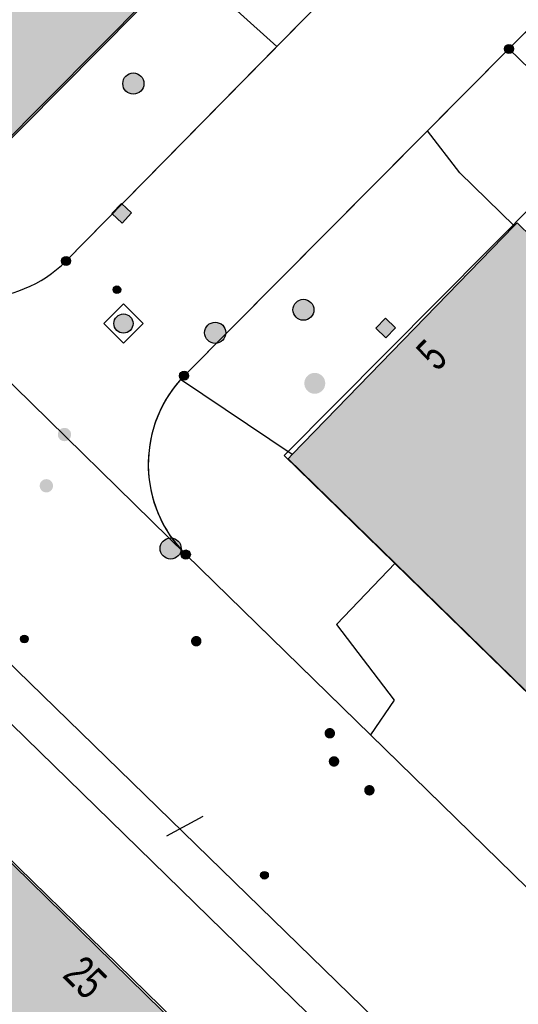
# Model space of a CAD drawing. Header units: metres. Extents: x 2695751 to 2696029, y 1260877 to 1261206.
# Tile 9 of 69: x 2695834 to 2695852, y 1260923 to 1260958. Entities that reach past the tile are written whole.
import ezdxf

# ---------------------------------------------------------------- set-up
doc = ezdxf.new("R2010")
doc.units = ezdxf.units.M
doc.linetypes.add('AUSGEZOGEN', pattern=[0])
for name, color, linetype in [('AV_Gebäudeflächen (BB)', 7, 'AUSGEZOGEN'), ('AV_Haus-Nr.', 7, 'AUSGEZOGEN'), ('AV_Hinweislinien', 7, 'AUSGEZOGEN'), ('AV_Linien (BB)', 7, 'AUSGEZOGEN'), ('Liegenschaftsgrenzen', 7, 'AUSGEZOGEN'), ('PFAV', 255, 'AUSGEZOGEN'), ('PFAW', 255, 'AUSGEZOGEN'), ('PFGA', 255, 'AUSGEZOGEN'), ('PFWA', 255, 'AUSGEZOGEN'), ('RAEW', 8, 'AUSGEZOGEN'), ('RP_Abstandslinie', 7, 'AUSGEZOGEN')]:
    doc.layers.add(name, color=color, linetype=linetype)
doc.styles.add('ARIAL', font='arial.ttf')

msp = doc.modelspace()

# ---------------------------------------------------------------- hatches: boundary and pattern name
at = {"layer": 'AV_Gebäudeflächen (BB)', "true_color": 0xd2d2d2, "transparency": 33554687}
for points in [[(2695838.057, 1260965.587), (2695835.422, 1260968.162), (2695830.93, 1260963.544), (2695829.914, 1260964.533), (2695830.401, 1260965.034), (2695830.308, 1260965.124), (2695831.109, 1260965.946), (2695829.09, 1260967.91), (2695828.281, 1260967.078), (2695826.725, 1260968.592), (2695821.964, 1260963.741), (2695832.782, 1260953.218), (2695839.553, 1260960.043), (2695836.035, 1260963.527)], [(2695847.461, 1260938.928), (2695860.198, 1260926.5), (2695860.47, 1260926.235), (2695868.693, 1260934.662), (2695861.149, 1260942.022), (2695861.065, 1260941.936), (2695859.281, 1260943.677), (2695859.365, 1260943.763), (2695851.829, 1260951.116), (2695851.724, 1260951.008), (2695843.771, 1260942.822), (2695843.625, 1260942.671)], [(2695829.901, 1260931.914), (2695822.7, 1260924.549), (2695827.742, 1260919.62), (2695836.665, 1260910.895), (2695843.867, 1260918.259)]]:
    msp.add_hatch(color=254, dxfattribs=at).paths.add_polyline_path(points)
at = {"layer": 'PFAV', "transparency": 33554687}
for points in [[(2695851.702, 1260957.34), (2695851.699, 1260957.373), (2695851.689, 1260957.404), (2695851.673, 1260957.433), (2695851.652, 1260957.458), (2695851.626, 1260957.478), (2695851.596, 1260957.492), (2695851.565, 1260957.501), (2695851.532, 1260957.502), (2695851.499, 1260957.497), (2695851.468, 1260957.486), (2695851.441, 1260957.469), (2695851.417, 1260957.446), (2695851.398, 1260957.419), (2695851.385, 1260957.389), (2695851.378, 1260957.356), (2695851.378, 1260957.324), (2695851.385, 1260957.291), (2695851.398, 1260957.261), (2695851.417, 1260957.234), (2695851.441, 1260957.211), (2695851.468, 1260957.194), (2695851.499, 1260957.183), (2695851.532, 1260957.178), (2695851.565, 1260957.179), (2695851.596, 1260957.188), (2695851.626, 1260957.202), (2695851.652, 1260957.222), (2695851.673, 1260957.247), (2695851.689, 1260957.276), (2695851.699, 1260957.307)], [(2695835.832, 1260949.75), (2695835.829, 1260949.783), (2695835.819, 1260949.814), (2695835.803, 1260949.843), (2695835.782, 1260949.868), (2695835.756, 1260949.888), (2695835.726, 1260949.902), (2695835.695, 1260949.911), (2695835.662, 1260949.912), (2695835.629, 1260949.907), (2695835.598, 1260949.896), (2695835.571, 1260949.879), (2695835.547, 1260949.856), (2695835.528, 1260949.829), (2695835.515, 1260949.799), (2695835.508, 1260949.766), (2695835.508, 1260949.734), (2695835.515, 1260949.701), (2695835.528, 1260949.671), (2695835.547, 1260949.644), (2695835.571, 1260949.621), (2695835.598, 1260949.604), (2695835.629, 1260949.593), (2695835.662, 1260949.588), (2695835.695, 1260949.589), (2695835.726, 1260949.598), (2695835.756, 1260949.612), (2695835.782, 1260949.632), (2695835.803, 1260949.657), (2695835.819, 1260949.686), (2695835.829, 1260949.717)], [(2695840.062, 1260945.64), (2695840.059, 1260945.673), (2695840.049, 1260945.704), (2695840.033, 1260945.733), (2695840.012, 1260945.758), (2695839.986, 1260945.778), (2695839.956, 1260945.792), (2695839.925, 1260945.801), (2695839.892, 1260945.802), (2695839.859, 1260945.797), (2695839.828, 1260945.786), (2695839.801, 1260945.769), (2695839.777, 1260945.746), (2695839.758, 1260945.719), (2695839.745, 1260945.689), (2695839.738, 1260945.656), (2695839.738, 1260945.624), (2695839.745, 1260945.591), (2695839.758, 1260945.561), (2695839.777, 1260945.534), (2695839.801, 1260945.511), (2695839.828, 1260945.494), (2695839.859, 1260945.483), (2695839.892, 1260945.478), (2695839.925, 1260945.479), (2695839.956, 1260945.488), (2695839.986, 1260945.502), (2695840.012, 1260945.522), (2695840.033, 1260945.547), (2695840.049, 1260945.576), (2695840.059, 1260945.607)], [(2695840.122, 1260939.24), (2695840.119, 1260939.273), (2695840.109, 1260939.304), (2695840.093, 1260939.333), (2695840.072, 1260939.358), (2695840.046, 1260939.378), (2695840.016, 1260939.392), (2695839.985, 1260939.401), (2695839.952, 1260939.402), (2695839.919, 1260939.397), (2695839.888, 1260939.386), (2695839.861, 1260939.369), (2695839.837, 1260939.346), (2695839.818, 1260939.319), (2695839.805, 1260939.289), (2695839.798, 1260939.256), (2695839.798, 1260939.224), (2695839.805, 1260939.191), (2695839.818, 1260939.161), (2695839.837, 1260939.134), (2695839.861, 1260939.111), (2695839.888, 1260939.094), (2695839.919, 1260939.083), (2695839.952, 1260939.078), (2695839.985, 1260939.079), (2695840.016, 1260939.088), (2695840.046, 1260939.102), (2695840.072, 1260939.122), (2695840.093, 1260939.147), (2695840.109, 1260939.176), (2695840.119, 1260939.207)]]:
    msp.add_hatch(color=7, dxfattribs=at).paths.add_polyline_path(points)
at = {"layer": 'PFAW', "transparency": 33554687}
for color, points in [(253, [(2695838.374, 1260955.857), (2695838.417, 1260955.921), (2695838.446, 1260955.992), (2695838.46, 1260956.067), (2695838.458, 1260956.144), (2695838.442, 1260956.219), (2695838.41, 1260956.289), (2695838.365, 1260956.351), (2695838.309, 1260956.403), (2695838.243, 1260956.442), (2695838.171, 1260956.467), (2695838.095, 1260956.478), (2695838.018, 1260956.472), (2695837.944, 1260956.452), (2695837.876, 1260956.417), (2695837.816, 1260956.369), (2695837.767, 1260956.31), (2695837.731, 1260956.242), (2695837.71, 1260956.169), (2695837.703, 1260956.092), (2695837.712, 1260956.016), (2695837.737, 1260955.944), (2695837.775, 1260955.877), (2695837.826, 1260955.82), (2695837.887, 1260955.774), (2695837.957, 1260955.741), (2695838.031, 1260955.723), (2695838.108, 1260955.721), (2695838.183, 1260955.734), (2695838.255, 1260955.762), (2695838.319, 1260955.803)]), (7, [(2695837.653, 1260951.808), (2695837.312, 1260951.443), (2695837.677, 1260951.102), (2695838.018, 1260951.467)]), (7, [(2695844.55, 1260948), (2695844.542, 1260948.075), (2695844.52, 1260948.148), (2695844.483, 1260948.214), (2695844.433, 1260948.271), (2695844.373, 1260948.318), (2695844.305, 1260948.351), (2695844.232, 1260948.37), (2695844.156, 1260948.374), (2695844.081, 1260948.363), (2695844.01, 1260948.336), (2695843.945, 1260948.296), (2695843.89, 1260948.244), (2695843.847, 1260948.182), (2695843.817, 1260948.112), (2695843.802, 1260948.038), (2695843.802, 1260947.962), (2695843.817, 1260947.887), (2695843.847, 1260947.818), (2695843.89, 1260947.755), (2695843.945, 1260947.703), (2695844.01, 1260947.663), (2695844.081, 1260947.637), (2695844.156, 1260947.625), (2695844.232, 1260947.629), (2695844.305, 1260947.648), (2695844.373, 1260947.681), (2695844.433, 1260947.728), (2695844.483, 1260947.785), (2695844.52, 1260947.852), (2695844.542, 1260947.924)]), (7, [(2695846.768, 1260947.344), (2695847.125, 1260946.993), (2695847.476, 1260947.35), (2695847.119, 1260947.701)]), (253, [(2695841.392, 1260947.178), (2695841.384, 1260947.254), (2695841.361, 1260947.327), (2695841.324, 1260947.394), (2695841.274, 1260947.453), (2695841.213, 1260947.5), (2695841.144, 1260947.533), (2695841.07, 1260947.553), (2695840.994, 1260947.556), (2695840.918, 1260947.545), (2695840.846, 1260947.518), (2695840.781, 1260947.478), (2695840.725, 1260947.425), (2695840.682, 1260947.362), (2695840.651, 1260947.291), (2695840.636, 1260947.216), (2695840.636, 1260947.14), (2695840.651, 1260947.065), (2695840.682, 1260946.994), (2695840.725, 1260946.931), (2695840.781, 1260946.878), (2695840.846, 1260946.838), (2695840.918, 1260946.811), (2695840.994, 1260946.8), (2695841.07, 1260946.803), (2695841.144, 1260946.823), (2695841.213, 1260946.856), (2695841.274, 1260946.903), (2695841.324, 1260946.962), (2695841.361, 1260947.029), (2695841.384, 1260947.102)]), (253, [(2695839.795, 1260939.455), (2695839.787, 1260939.531), (2695839.764, 1260939.604), (2695839.727, 1260939.671), (2695839.677, 1260939.73), (2695839.616, 1260939.777), (2695839.547, 1260939.81), (2695839.473, 1260939.83), (2695839.397, 1260939.833), (2695839.321, 1260939.822), (2695839.249, 1260939.795), (2695839.184, 1260939.755), (2695839.128, 1260939.702), (2695839.085, 1260939.639), (2695839.054, 1260939.568), (2695839.039, 1260939.493), (2695839.039, 1260939.417), (2695839.054, 1260939.342), (2695839.085, 1260939.271), (2695839.128, 1260939.208), (2695839.184, 1260939.155), (2695839.249, 1260939.115), (2695839.321, 1260939.088), (2695839.397, 1260939.077), (2695839.473, 1260939.08), (2695839.547, 1260939.1), (2695839.616, 1260939.133), (2695839.677, 1260939.18), (2695839.727, 1260939.239), (2695839.764, 1260939.306), (2695839.787, 1260939.379)])]:
    msp.add_hatch(color=color, dxfattribs=at).paths.add_polyline_path(points)
at = {"layer": 'PFAW', "lineweight": 25, "transparency": 33554687}
for points in [[(2695837.969, 1260947.75), (2695837.915, 1260947.794), (2695837.853, 1260947.826), (2695837.786, 1260947.845), (2695837.717, 1260947.851), (2695837.648, 1260947.842), (2695837.582, 1260947.819), (2695837.522, 1260947.784), (2695837.471, 1260947.737), (2695837.43, 1260947.681), (2695837.401, 1260947.618), (2695837.385, 1260947.55), (2695837.383, 1260947.481), (2695837.396, 1260947.412), (2695837.421, 1260947.348), (2695837.46, 1260947.29), (2695837.509, 1260947.24), (2695837.567, 1260947.202), (2695837.632, 1260947.176), (2695837.7, 1260947.164), (2695837.77, 1260947.166), (2695837.837, 1260947.182), (2695837.901, 1260947.211), (2695837.957, 1260947.252), (2695838.003, 1260947.304), (2695838.038, 1260947.364), (2695838.061, 1260947.429), (2695838.07, 1260947.498), (2695838.064, 1260947.568), (2695838.045, 1260947.635), (2695838.013, 1260947.696)], [(2695844.957, 1260945.368), (2695844.949, 1260945.443), (2695844.927, 1260945.516), (2695844.89, 1260945.582), (2695844.84, 1260945.64), (2695844.78, 1260945.686), (2695844.712, 1260945.72), (2695844.639, 1260945.739), (2695844.563, 1260945.743), (2695844.488, 1260945.731), (2695844.417, 1260945.705), (2695844.352, 1260945.665), (2695844.297, 1260945.612), (2695844.254, 1260945.55), (2695844.224, 1260945.48), (2695844.209, 1260945.406), (2695844.209, 1260945.33), (2695844.224, 1260945.256), (2695844.254, 1260945.186), (2695844.297, 1260945.124), (2695844.352, 1260945.071), (2695844.417, 1260945.031), (2695844.488, 1260945.005), (2695844.563, 1260944.993), (2695844.639, 1260944.997), (2695844.712, 1260945.016), (2695844.78, 1260945.05), (2695844.84, 1260945.096), (2695844.89, 1260945.154), (2695844.927, 1260945.22), (2695844.949, 1260945.293)]]:
    msp.add_hatch(color=7, dxfattribs=at).paths.add_polyline_path(points)
at = {"layer": 'PFGA', "transparency": 33554687}
for points in [[(2695845.307, 1260932.848), (2695845.302, 1260932.886), (2695845.29, 1260932.921), (2695845.27, 1260932.954), (2695845.245, 1260932.982), (2695845.214, 1260933.004), (2695845.179, 1260933.02), (2695845.142, 1260933.028), (2695845.104, 1260933.029), (2695845.067, 1260933.022), (2695845.032, 1260933.008), (2695845, 1260932.986), (2695844.974, 1260932.959), (2695844.953, 1260932.928), (2695844.939, 1260932.892), (2695844.933, 1260932.855), (2695844.934, 1260932.817), (2695844.943, 1260932.78), (2695844.959, 1260932.746), (2695844.982, 1260932.715), (2695845.01, 1260932.69), (2695845.043, 1260932.671), (2695845.079, 1260932.659), (2695845.117, 1260932.655), (2695845.154, 1260932.658), (2695845.191, 1260932.668), (2695845.224, 1260932.686), (2695845.254, 1260932.71), (2695845.277, 1260932.74), (2695845.295, 1260932.774), (2695845.305, 1260932.81)], [(2695846.351, 1260930.795), (2695846.355, 1260930.757), (2695846.368, 1260930.721), (2695846.387, 1260930.689), (2695846.413, 1260930.661), (2695846.443, 1260930.638), (2695846.478, 1260930.622), (2695846.515, 1260930.614), (2695846.553, 1260930.613), (2695846.59, 1260930.62), (2695846.625, 1260930.634), (2695846.657, 1260930.655), (2695846.684, 1260930.682), (2695846.704, 1260930.714), (2695846.718, 1260930.749), (2695846.725, 1260930.786), (2695846.724, 1260930.824), (2695846.715, 1260930.861), (2695846.699, 1260930.896), (2695846.677, 1260930.926), (2695846.649, 1260930.951), (2695846.616, 1260930.971), (2695846.58, 1260930.983), (2695846.542, 1260930.987), (2695846.504, 1260930.984), (2695846.468, 1260930.974), (2695846.434, 1260930.956), (2695846.405, 1260930.932), (2695846.381, 1260930.903), (2695846.364, 1260930.869), (2695846.353, 1260930.833)]]:
    msp.add_hatch(color=7, dxfattribs=at).paths.add_polyline_path(points)
at = {"layer": 'PFWA', "transparency": 33554687}
for points in [[(2695835.443, 1260943.703), (2695835.427, 1260943.685), (2695835.413, 1260943.665), (2695835.401, 1260943.644), (2695835.391, 1260943.623), (2695835.383, 1260943.6), (2695835.378, 1260943.576), (2695835.375, 1260943.552), (2695835.374, 1260943.528), (2695835.376, 1260943.504), (2695835.381, 1260943.481), (2695835.387, 1260943.457), (2695835.396, 1260943.435), (2695835.407, 1260943.414), (2695835.421, 1260943.394), (2695835.436, 1260943.375), (2695835.453, 1260943.358), (2695835.472, 1260943.343), (2695835.492, 1260943.33), (2695835.513, 1260943.319), (2695835.536, 1260943.31), (2695835.559, 1260943.303), (2695835.583, 1260943.299), (2695835.607, 1260943.297), (2695835.631, 1260943.298), (2695835.655, 1260943.301), (2695835.678, 1260943.307), (2695835.701, 1260943.314), (2695835.723, 1260943.325), (2695835.743, 1260943.337), (2695835.763, 1260943.351), (2695835.781, 1260943.367), (2695835.797, 1260943.385), (2695835.811, 1260943.405), (2695835.823, 1260943.426), (2695835.833, 1260943.447), (2695835.841, 1260943.47), (2695835.846, 1260943.494), (2695835.849, 1260943.518), (2695835.85, 1260943.542), (2695835.848, 1260943.566), (2695835.843, 1260943.589), (2695835.837, 1260943.613), (2695835.828, 1260943.635), (2695835.817, 1260943.656), (2695835.803, 1260943.676), (2695835.788, 1260943.695), (2695835.771, 1260943.712), (2695835.752, 1260943.727), (2695835.732, 1260943.74), (2695835.711, 1260943.751), (2695835.688, 1260943.76), (2695835.665, 1260943.767), (2695835.641, 1260943.771), (2695835.617, 1260943.773), (2695835.593, 1260943.772), (2695835.569, 1260943.769), (2695835.546, 1260943.763), (2695835.523, 1260943.756), (2695835.501, 1260943.745), (2695835.481, 1260943.733), (2695835.461, 1260943.719)], [(2695835.13, 1260941.869), (2695835.112, 1260941.885), (2695835.093, 1260941.899), (2695835.072, 1260941.911), (2695835.05, 1260941.921), (2695835.027, 1260941.929), (2695835.003, 1260941.934), (2695834.979, 1260941.937), (2695834.955, 1260941.938), (2695834.931, 1260941.936), (2695834.908, 1260941.931), (2695834.885, 1260941.924), (2695834.862, 1260941.915), (2695834.841, 1260941.904), (2695834.821, 1260941.891), (2695834.802, 1260941.875), (2695834.786, 1260941.858), (2695834.77, 1260941.839), (2695834.757, 1260941.819), (2695834.746, 1260941.798), (2695834.738, 1260941.775), (2695834.731, 1260941.752), (2695834.727, 1260941.728), (2695834.725, 1260941.704), (2695834.726, 1260941.68), (2695834.729, 1260941.656), (2695834.735, 1260941.633), (2695834.743, 1260941.61), (2695834.753, 1260941.589), (2695834.765, 1260941.568), (2695834.78, 1260941.549), (2695834.796, 1260941.531), (2695834.814, 1260941.515), (2695834.833, 1260941.501), (2695834.854, 1260941.489), (2695834.876, 1260941.479), (2695834.899, 1260941.471), (2695834.923, 1260941.466), (2695834.947, 1260941.463), (2695834.971, 1260941.462), (2695834.995, 1260941.464), (2695835.018, 1260941.469), (2695835.041, 1260941.476), (2695835.064, 1260941.485), (2695835.085, 1260941.496), (2695835.105, 1260941.509), (2695835.124, 1260941.525), (2695835.14, 1260941.542), (2695835.156, 1260941.561), (2695835.169, 1260941.581), (2695835.18, 1260941.602), (2695835.188, 1260941.625), (2695835.195, 1260941.648), (2695835.199, 1260941.672), (2695835.201, 1260941.696), (2695835.2, 1260941.72), (2695835.197, 1260941.744), (2695835.191, 1260941.767), (2695835.183, 1260941.79), (2695835.173, 1260941.811), (2695835.161, 1260941.832), (2695835.146, 1260941.851)], [(2695840.204, 1260936.27), (2695840.191, 1260936.257), (2695840.18, 1260936.241), (2695840.17, 1260936.225), (2695840.162, 1260936.208), (2695840.155, 1260936.19), (2695840.151, 1260936.172), (2695840.148, 1260936.153), (2695840.148, 1260936.134), (2695840.149, 1260936.115), (2695840.152, 1260936.096), (2695840.157, 1260936.078), (2695840.164, 1260936.06), (2695840.172, 1260936.043), (2695840.182, 1260936.027), (2695840.194, 1260936.012), (2695840.207, 1260935.999), (2695840.222, 1260935.986), (2695840.238, 1260935.976), (2695840.254, 1260935.967), (2695840.272, 1260935.959), (2695840.29, 1260935.954), (2695840.309, 1260935.95), (2695840.328, 1260935.949), (2695840.347, 1260935.949), (2695840.365, 1260935.951), (2695840.384, 1260935.955), (2695840.402, 1260935.961), (2695840.419, 1260935.969), (2695840.436, 1260935.978), (2695840.451, 1260935.989), (2695840.466, 1260936.002), (2695840.479, 1260936.015), (2695840.49, 1260936.031), (2695840.5, 1260936.047), (2695840.508, 1260936.064), (2695840.515, 1260936.082), (2695840.519, 1260936.1), (2695840.522, 1260936.119), (2695840.522, 1260936.138), (2695840.521, 1260936.157), (2695840.518, 1260936.176), (2695840.513, 1260936.194), (2695840.506, 1260936.212), (2695840.498, 1260936.229), (2695840.488, 1260936.245), (2695840.476, 1260936.26), (2695840.463, 1260936.273), (2695840.448, 1260936.286), (2695840.432, 1260936.296), (2695840.416, 1260936.305), (2695840.398, 1260936.313), (2695840.38, 1260936.318), (2695840.361, 1260936.322), (2695840.342, 1260936.323), (2695840.323, 1260936.323), (2695840.305, 1260936.321), (2695840.286, 1260936.317), (2695840.268, 1260936.311), (2695840.251, 1260936.303), (2695840.234, 1260936.294), (2695840.219, 1260936.283)], [(2695845.138, 1260931.965), (2695845.125, 1260931.951), (2695845.114, 1260931.936), (2695845.105, 1260931.919), (2695845.097, 1260931.902), (2695845.091, 1260931.884), (2695845.086, 1260931.866), (2695845.084, 1260931.847), (2695845.084, 1260931.828), (2695845.085, 1260931.809), (2695845.088, 1260931.79), (2695845.094, 1260931.772), (2695845.101, 1260931.754), (2695845.11, 1260931.738), (2695845.12, 1260931.722), (2695845.132, 1260931.707), (2695845.146, 1260931.694), (2695845.16, 1260931.682), (2695845.176, 1260931.671), (2695845.193, 1260931.662), (2695845.211, 1260931.655), (2695845.229, 1260931.65), (2695845.248, 1260931.647), (2695845.267, 1260931.646), (2695845.286, 1260931.646), (2695845.304, 1260931.649), (2695845.323, 1260931.653), (2695845.341, 1260931.659), (2695845.358, 1260931.667), (2695845.374, 1260931.677), (2695845.39, 1260931.688), (2695845.404, 1260931.701), (2695845.417, 1260931.715), (2695845.428, 1260931.73), (2695845.437, 1260931.747), (2695845.445, 1260931.764), (2695845.451, 1260931.782), (2695845.456, 1260931.8), (2695845.458, 1260931.819), (2695845.458, 1260931.838), (2695845.457, 1260931.857), (2695845.454, 1260931.876), (2695845.448, 1260931.894), (2695845.441, 1260931.912), (2695845.432, 1260931.928), (2695845.422, 1260931.944), (2695845.41, 1260931.959), (2695845.396, 1260931.972), (2695845.382, 1260931.984), (2695845.366, 1260931.995), (2695845.349, 1260932.004), (2695845.331, 1260932.011), (2695845.313, 1260932.016), (2695845.294, 1260932.019), (2695845.275, 1260932.02), (2695845.256, 1260932.02), (2695845.238, 1260932.017), (2695845.219, 1260932.013), (2695845.201, 1260932.007), (2695845.184, 1260931.999), (2695845.168, 1260931.989), (2695845.152, 1260931.978)]]:
    msp.add_hatch(color=7, dxfattribs=at).paths.add_polyline_path(points)
at = {"layer": 'RAEW', "transparency": 33554687}
for points in [[(2695837.353, 1260948.719), (2695837.353, 1260948.705), (2695837.355, 1260948.691), (2695837.359, 1260948.678), (2695837.364, 1260948.665), (2695837.37, 1260948.652), (2695837.377, 1260948.64), (2695837.386, 1260948.629), (2695837.395, 1260948.619), (2695837.406, 1260948.61), (2695837.417, 1260948.602), (2695837.429, 1260948.596), (2695837.442, 1260948.59), (2695837.456, 1260948.586), (2695837.469, 1260948.583), (2695837.483, 1260948.582), (2695837.497, 1260948.582), (2695837.511, 1260948.583), (2695837.524, 1260948.586), (2695837.538, 1260948.59), (2695837.551, 1260948.596), (2695837.563, 1260948.602), (2695837.574, 1260948.61), (2695837.585, 1260948.619), (2695837.594, 1260948.629), (2695837.603, 1260948.64), (2695837.61, 1260948.652), (2695837.616, 1260948.665), (2695837.621, 1260948.678), (2695837.625, 1260948.691), (2695837.627, 1260948.705), (2695837.627, 1260948.719), (2695837.627, 1260948.733), (2695837.625, 1260948.747), (2695837.621, 1260948.76), (2695837.616, 1260948.773), (2695837.61, 1260948.786), (2695837.603, 1260948.798), (2695837.594, 1260948.809), (2695837.585, 1260948.819), (2695837.574, 1260948.828), (2695837.563, 1260948.836), (2695837.551, 1260948.842), (2695837.538, 1260948.848), (2695837.524, 1260948.852), (2695837.511, 1260948.855), (2695837.497, 1260948.856), (2695837.483, 1260948.856), (2695837.469, 1260948.855), (2695837.456, 1260948.852), (2695837.442, 1260948.848), (2695837.429, 1260948.842), (2695837.417, 1260948.836), (2695837.406, 1260948.828), (2695837.395, 1260948.819), (2695837.386, 1260948.809), (2695837.377, 1260948.798), (2695837.37, 1260948.786), (2695837.364, 1260948.773), (2695837.359, 1260948.76), (2695837.355, 1260948.747), (2695837.353, 1260948.733)], [(2695834.037, 1260936.212), (2695834.037, 1260936.198), (2695834.039, 1260936.184), (2695834.043, 1260936.171), (2695834.048, 1260936.158), (2695834.054, 1260936.145), (2695834.061, 1260936.133), (2695834.07, 1260936.122), (2695834.079, 1260936.112), (2695834.09, 1260936.103), (2695834.101, 1260936.095), (2695834.113, 1260936.089), (2695834.126, 1260936.083), (2695834.14, 1260936.079), (2695834.153, 1260936.076), (2695834.167, 1260936.075), (2695834.181, 1260936.075), (2695834.195, 1260936.076), (2695834.208, 1260936.079), (2695834.222, 1260936.083), (2695834.235, 1260936.089), (2695834.247, 1260936.095), (2695834.258, 1260936.103), (2695834.269, 1260936.112), (2695834.278, 1260936.122), (2695834.287, 1260936.133), (2695834.294, 1260936.145), (2695834.3, 1260936.158), (2695834.305, 1260936.171), (2695834.309, 1260936.184), (2695834.311, 1260936.198), (2695834.311, 1260936.212), (2695834.311, 1260936.226), (2695834.309, 1260936.24), (2695834.305, 1260936.253), (2695834.3, 1260936.266), (2695834.294, 1260936.279), (2695834.287, 1260936.291), (2695834.278, 1260936.302), (2695834.269, 1260936.312), (2695834.258, 1260936.321), (2695834.247, 1260936.329), (2695834.235, 1260936.335), (2695834.222, 1260936.341), (2695834.208, 1260936.345), (2695834.195, 1260936.348), (2695834.181, 1260936.349), (2695834.167, 1260936.349), (2695834.153, 1260936.348), (2695834.14, 1260936.345), (2695834.126, 1260936.341), (2695834.113, 1260936.335), (2695834.101, 1260936.329), (2695834.09, 1260936.321), (2695834.079, 1260936.312), (2695834.07, 1260936.302), (2695834.061, 1260936.291), (2695834.054, 1260936.279), (2695834.048, 1260936.266), (2695834.043, 1260936.253), (2695834.039, 1260936.24), (2695834.037, 1260936.226)], [(2695842.642, 1260927.758), (2695842.642, 1260927.744), (2695842.644, 1260927.73), (2695842.648, 1260927.717), (2695842.653, 1260927.704), (2695842.659, 1260927.691), (2695842.666, 1260927.679), (2695842.675, 1260927.668), (2695842.684, 1260927.658), (2695842.695, 1260927.649), (2695842.706, 1260927.641), (2695842.718, 1260927.635), (2695842.731, 1260927.629), (2695842.745, 1260927.625), (2695842.758, 1260927.622), (2695842.772, 1260927.621), (2695842.786, 1260927.621), (2695842.8, 1260927.622), (2695842.813, 1260927.625), (2695842.827, 1260927.629), (2695842.84, 1260927.635), (2695842.852, 1260927.641), (2695842.863, 1260927.649), (2695842.874, 1260927.658), (2695842.883, 1260927.668), (2695842.892, 1260927.679), (2695842.899, 1260927.691), (2695842.905, 1260927.704), (2695842.91, 1260927.717), (2695842.914, 1260927.73), (2695842.916, 1260927.744), (2695842.916, 1260927.758), (2695842.916, 1260927.772), (2695842.914, 1260927.786), (2695842.91, 1260927.799), (2695842.905, 1260927.812), (2695842.899, 1260927.825), (2695842.892, 1260927.837), (2695842.883, 1260927.848), (2695842.874, 1260927.858), (2695842.863, 1260927.867), (2695842.852, 1260927.875), (2695842.84, 1260927.881), (2695842.827, 1260927.887), (2695842.813, 1260927.891), (2695842.8, 1260927.894), (2695842.786, 1260927.895), (2695842.772, 1260927.895), (2695842.758, 1260927.894), (2695842.745, 1260927.891), (2695842.731, 1260927.887), (2695842.718, 1260927.881), (2695842.706, 1260927.875), (2695842.695, 1260927.867), (2695842.684, 1260927.858), (2695842.675, 1260927.848), (2695842.666, 1260927.837), (2695842.659, 1260927.825), (2695842.653, 1260927.812), (2695842.648, 1260927.799), (2695842.644, 1260927.786), (2695842.642, 1260927.772)]]:
    msp.add_hatch(color=1, dxfattribs=at).paths.add_polyline_path(points)

# ---------------------------------------------------------------- linework, layer by layer
at = {"layer": 'AV_Hinweislinien', "color": 7, "linetype": 'AUSGEZOGEN', "transparency": 33554687}
msp.add_line((2695840.573, 1260929.857), (2695839.262, 1260929.155), dxfattribs=at)
at = {"layer": 'AV_Linien (BB)', "color": 7, "linetype": 'AUSGEZOGEN', "transparency": 33554687}
for p, q in [((2695843.224, 1260957.427), (2695835.67, 1260949.75)), ((2695843.771, 1260942.822), (2695851.724, 1260951.008)), ((2695843.771, 1260942.822), (2695839.772, 1260945.503)), ((2695839.96, 1260939.24), (2695846.581, 1260932.781)), ((2695860.198, 1260926.5), (2695847.461, 1260938.928)), ((2695832.388, 1260934.459), (2695846.376, 1260920.825)), ((2695829.901, 1260931.914), (2695843.867, 1260918.259))]:
    msp.add_line(p, q, dxfattribs=at)
for points in [[(2695839.553, 1260960.043), (2695832.782, 1260953.218), (2695821.964, 1260963.741), (2695826.725, 1260968.592), (2695828.281, 1260967.078), (2695829.09, 1260967.91), (2695831.109, 1260965.946), (2695830.308, 1260965.124), (2695830.401, 1260965.034), (2695829.914, 1260964.533), (2695830.93, 1260963.544), (2695835.422, 1260968.162), (2695838.057, 1260965.587)], [(2695851.427, 1260965.722), (2695846.1, 1260960.35), (2695843.224, 1260957.427)], [(2695848.622, 1260954.407), (2695851.54, 1260957.34), (2695859.13, 1260964.959)], [(2695839.553, 1260960.043), (2695840.5, 1260959.883), (2695843.224, 1260957.427)], [(2695839.772, 1260945.503), (2695839.9, 1260945.64), (2695848.622, 1260954.407)], [(2695851.724, 1260951.008), (2695849.779, 1260952.901), (2695848.622, 1260954.407)], [(2695851.724, 1260951.008), (2695851.829, 1260951.116), (2695859.365, 1260943.763), (2695859.281, 1260943.677), (2695861.065, 1260941.936), (2695861.149, 1260942.022), (2695868.693, 1260934.662), (2695860.47, 1260926.235), (2695860.198, 1260926.5)], [(2695847.461, 1260938.928), (2695843.625, 1260942.671), (2695843.771, 1260942.822)], [(2695847.461, 1260938.928), (2695845.361, 1260936.73), (2695847.429, 1260934.031), (2695846.581, 1260932.781)], [(2695851.362, 1260918.112), (2695847.2, 1260922.17), (2695833.449, 1260935.545)], [(2695857.462, 1260922.16), (2695852.19, 1260927.31), (2695846.581, 1260932.781)]]:
    msp.add_lwpolyline(points, dxfattribs=at)
for centre, radius, start, end in [((2695832.45, 1260952.963), 4.549, 226.0101, 315.0676), ((2695843.164, 1260942.47), 4.55, 138.1986, 225.2401)]:
    msp.add_arc(centre, radius, start, end, dxfattribs=at)
at = {"layer": 'Liegenschaftsgrenzen', "color": 7, "linetype": 'AUSGEZOGEN', "transparency": 33554687}
for p, q in [((2695862.16, 1260968), (2695851.54, 1260957.34)), ((2695835.67, 1260949.75), (2695846.1, 1260960.35)), ((2695851.54, 1260957.34), (2695839.9, 1260945.64)), ((2695851.54, 1260957.34), (2695874.2, 1260935.2)), ((2695829.29, 1260949.69), (2695839.96, 1260939.24)), ((2695832.388, 1260934.459), (2695850.29, 1260917.01))]:
    msp.add_line(p, q, dxfattribs=at)
for points in [[(2695839.96, 1260939.24), (2695852.19, 1260927.31), (2695859.48, 1260920.19)], [(2695851.362, 1260918.112), (2695847.2, 1260922.17), (2695833.449, 1260935.545)]]:
    msp.add_lwpolyline(points, dxfattribs=at)
for centre, radius, start, end in [((2695832.45, 1260952.963), 4.549, 226.0101, 315.0676), ((2695843.166, 1260942.47), 4.551, 135.858, 225.2162)]:
    msp.add_arc(centre, radius, start, end, dxfattribs=at)
at = {"layer": 'PFAV', "color": 7, "transparency": 33554687}
for centre in [(2695851.54, 1260957.34), (2695835.67, 1260949.75), (2695839.9, 1260945.64), (2695839.96, 1260939.24)]:
    msp.add_circle(centre, 0.162, dxfattribs=at)
at = {"layer": 'PFAW', "lineweight": 25, "transparency": 33554687}
msp.add_line((2695837.019, 1260947.507), (2695837.726, 1260948.214), dxfattribs=at)
at = {"layer": 'PFAW', "color": 31, "lineweight": 25, "transparency": 33554687}
for p, q in [((2695837.726, 1260948.214), (2695838.433, 1260947.507)), ((2695837.726, 1260946.8), (2695837.019, 1260947.507)), ((2695838.433, 1260947.507), (2695837.726, 1260946.8))]:
    msp.add_line(p, q, dxfattribs=at)
at = {"layer": 'PFAW', "transparency": 33554687}
for points in [[(2695837.653, 1260951.808), (2695838.018, 1260951.467), (2695837.677, 1260951.102), (2695837.312, 1260951.443), (2695837.653, 1260951.808)], [(2695846.768, 1260947.344), (2695847.119, 1260947.701), (2695847.476, 1260947.35), (2695847.125, 1260946.993), (2695846.768, 1260947.344)]]:
    msp.add_lwpolyline(points, close=True, dxfattribs=at)
for centre, radius in [((2695838.082, 1260956.099), 0.379), ((2695844.175, 1260948), 0.375), ((2695841.013, 1260947.178), 0.379), ((2695839.416, 1260939.455), 0.379)]:
    msp.add_circle(centre, radius, dxfattribs=at)
at = {"layer": 'PFAW', "lineweight": 25, "transparency": 33554687}
msp.add_circle((2695837.726, 1260947.507), 0.344, dxfattribs=at)
at = {"layer": 'RAEW', "color": 1, "transparency": 33554687}
for centre in [(2695837.49, 1260948.719), (2695834.174, 1260936.212), (2695842.779, 1260927.758)]:
    msp.add_circle(centre, 0.137, dxfattribs=at)
at = {"layer": 'RP_Abstandslinie', "color": 7, "linetype": 'AUSGEZOGEN', "transparency": 33554687}
for p, q in [((2695832.73, 1260953.25), (2695878.33, 1260999.13)), ((2695889.01, 1260988.6), (2695843.48, 1260942.78))]:
    msp.add_line(p, q, dxfattribs=at)
for points in [[(2695877.585, 1260882.381), (2695879.05, 1260884.09), (2695849.73, 1260912.66), (2695820.73, 1260940.94), (2695782.41, 1260978.28), (2695752.611, 1261007.331)], [(2695843.48, 1260942.78), (2695890.27, 1260897.18), (2695911.05, 1260921.43), (2695932.14, 1260946.05), (2695910.22, 1260967.67), (2695889.01, 1260988.6)]]:
    msp.add_lwpolyline(points, dxfattribs=at)

# ---------------------------------------------------------------- texts
at = {"layer": 'AV_Haus-Nr.', "color": 7, "transparency": 33554687, "char_height": 1.1621, "attachment_point": 2, "style": 'ARIAL'}
for s, insert, width, rotation in [('\\W0.68;5', (2695848.347, 1260946.797), 1.02516, 45.8298), ('\\W0.70;25', (2695836.768, 1260924.523), 1.68109, 315.6453)]:
    msp.add_mtext(s, dxfattribs=dict(at, insert=insert, width=width, rotation=rotation))

doc.saveas('drawing.dxf')
